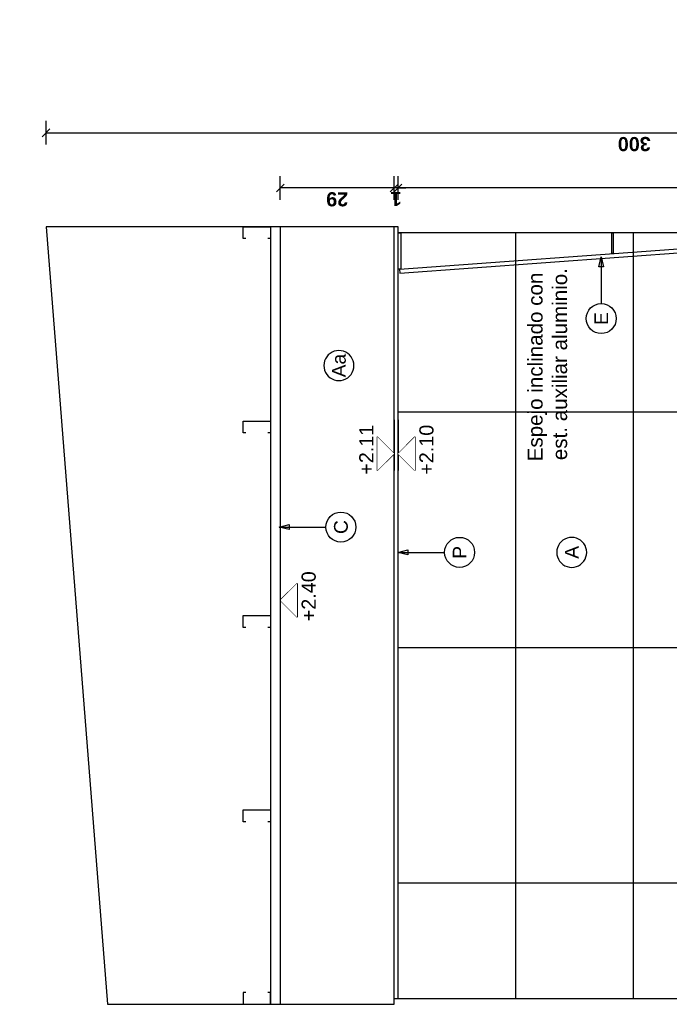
# Model space of a CAD drawing. Extents: x 1 to 126, y -14 to 17.
# Tile 90 of 131: x 68.8 to 70.45, y -0.56 to 1.95. Entities that reach past the tile are written whole.
import ezdxf
from ezdxf.enums import TextEntityAlignment as Align

# ---------------------------------------------------------------- set-up
doc = ezdxf.new("R2010")
doc.units = 0
doc.set_wipeout_variables(frame=1)
doc.header["$PDMODE"] = 3
for name, color, linetype in [('00 AC - YESO', 2, 'Continuous'), ('A-ALBA-0', 9, 'Continuous'), ('A-ALBA-1', 1, 'Continuous'), ('A-ANNO-SIMB @ 20', 2, 'Continuous'), ('A-ANOT-COTA-ACUM', 1, 'Continuous'), ('A-ANOT-COTA-PARC', 1, 'Continuous'), ('A-ANOT-NIVL', 2, 'Continuous'), ('A-ANOT-NIVL @ 20', 2, 'Continuous'), ('A-ANOT-TTEC', 2, 'Continuous'), ('A-EQPM-FIJO', 1, 'Continuous')]:
    doc.layers.add(name, color=color, linetype=linetype)
doc.layers.add('A-ALBA-4', color=2, linetype='Continuous', lineweight=25)
doc.styles.add('BIS estudio', font='swissl.ttf')
doc.styles.add('BIS-ANOT', font='swiss.ttf')
doc.styles.add('BIS-COTA', font='swissb.ttf')
doc.styles.add('BIS-COTA-ACUM', font='swissi.ttf', dxfattribs={"oblique": 20})
doc.styles.add('BIS-TXT', font='swiss.ttf')
doc.styles.add('E5-100', font='micross.ttf')
doc.dimstyles.new('BIS-COTA-ACUM', dxfattribs={"dimscale": 0.9, "dimtxt": 0.0016, "dimasz": 0.001, "dimexe": 0.0035, "dimexo": 0, "dimgap": 0.0005, "dimtad": 1, "dimdec": 1, "dimlfac": 100, "dimrnd": 1, "dimzin": 9, "dimdsep": 46, "dimtxsty": 'BIS-COTA-ACUM', "dimblk1": 'MARK1', "dimblk2": 'MARK2', "dimsah": 1, "dimcen": 0, "dimclrd": 1, "dimclre": 256, "dimclrt": 256, "dimaunit": 1, "dimadec": 0, "dimazin": 0, "dimtfac": 1, "dimtdec": 1, "dimtix": 1, "dimtmove": 2, "dimatfit": 3, "dimldrblk": 'MARK1', "dimfxl": 1, "dimtolj": 1, "dimarcsym": 1})
doc.dimstyles.new('BIS-COTA-PARC', dxfattribs={"dimscale": 0, "dimtxt": 0.0018, "dimasz": 0.001, "dimexe": 0.0015, "dimexo": 0, "dimgap": 0.0005, "dimtad": 1, "dimdec": 0, "dimlfac": 100, "dimzin": 9, "dimdsep": 46, "dimtxsty": 'BIS-COTA', "dimblk": 'OBLIQUE', "dimcen": 2.5, "dimclrd": 256, "dimclre": 251, "dimclrt": 2, "dimadec": 1, "dimazin": 2, "dimtfac": 1, "dimtdec": 0, "dimtix": 1, "dimtmove": 2, "dimatfit": 3, "dimldrblk": 'DOT', "dimfxl": 0.0015, "dimfxlon": 1, "dimtolj": 1, "dimtzin": 0, "dimarcsym": 0})

# ---------------------------------------------------------------- blocks, each defined once
blk = doc.blocks.new('A-ANNO-NOM-2')
blk.add_wipeout([(0, -0.00191), (0.0003, -0.00189), (0.00059, -0.00182), (0.00087, -0.0017), (0.00112, -0.00155), (0.00135, -0.00135), (0.00155, -0.00112), (0.0017, -0.00087), (0.00182, -0.00059), (0.00189, -0.0003), (0.00191, 0), (0.00189, 0.0003), (0.00182, 0.00059), (0.0017, 0.00087), (0.00155, 0.00112), (0.00135, 0.00135), (0.00112, 0.00155), (0.00087, 0.0017), (0.00059, 0.00182), (0.0003, 0.00189), (0, 0.00191), (-0.0003, 0.00189), (-0.00059, 0.00182), (-0.00087, 0.0017), (-0.00112, 0.00155), (-0.00135, 0.00135), (-0.00155, 0.00112), (-0.0017, 0.00087), (-0.00182, 0.00059), (-0.00189, 0.0003), (-0.00191, 0), (-0.00189, -0.0003), (-0.00182, -0.00059), (-0.0017, -0.00087), (-0.00155, -0.00112), (-0.00135, -0.00135), (-0.00112, -0.00155), (-0.00087, -0.0017), (-0.00059, -0.00182), (-0.0003, -0.00189)])
blk.add_lwpolyline([(0, -0.00191), (0.0003, -0.00189), (0.00059, -0.00182), (0.00087, -0.0017), (0.00112, -0.00155), (0.00135, -0.00135), (0.00155, -0.00112), (0.0017, -0.00087), (0.00182, -0.00059), (0.00189, -0.0003), (0.00191, 0), (0.00189, 0.0003), (0.00182, 0.00059), (0.0017, 0.00087), (0.00155, 0.00112), (0.00135, 0.00135), (0.00112, 0.00155), (0.00087, 0.0017), (0.00059, 0.00182), (0.0003, 0.00189), (0, 0.00191), (-0.0003, 0.00189), (-0.00059, 0.00182), (-0.00087, 0.0017), (-0.00112, 0.00155), (-0.00135, 0.00135), (-0.00155, 0.00112), (-0.0017, 0.00087), (-0.00182, 0.00059), (-0.00189, 0.0003), (-0.00191, 0), (-0.00189, -0.0003), (-0.00182, -0.00059), (-0.0017, -0.00087), (-0.00155, -0.00112), (-0.00135, -0.00135), (-0.00112, -0.00155), (-0.00087, -0.0017), (-0.00059, -0.00182), (-0.0003, -0.00189)], close=True)
at = {"color": 1, "linetype": 'Continuous', "style": 'E5-100'}
blk.add_attdef('LETRA', text='', height=0.00175, dxfattribs=at).set_placement((0, 0), align=Align.MIDDLE_CENTER)
blk = doc.blocks.new('*U53')
blk.add_lwpolyline([(0, 0.00785), (0.00031, 0.0066), (-0.00031, 0.0066)], close=True)
blk.add_wipeout([(0, -0.00191), (0.0003, -0.00189), (0.00059, -0.00182), (0.00087, -0.0017), (0.00112, -0.00155), (0.00135, -0.00135), (0.00155, -0.00112), (0.0017, -0.00087), (0.00182, -0.00059), (0.00189, -0.0003), (0.00191, 0), (0.00189, 0.0003), (0.00182, 0.00059), (0.0017, 0.00087), (0.00155, 0.00112), (0.00135, 0.00135), (0.00112, 0.00155), (0.00087, 0.0017), (0.00059, 0.00182), (0.0003, 0.00189), (0, 0.00191), (-0.0003, 0.00189), (-0.00059, 0.00182), (-0.00087, 0.0017), (-0.00112, 0.00155), (-0.00135, 0.00135), (-0.00155, 0.00112), (-0.0017, 0.00087), (-0.00182, 0.00059), (-0.00189, 0.0003), (-0.00191, 0), (-0.00189, -0.0003), (-0.00182, -0.00059), (-0.0017, -0.00087), (-0.00155, -0.00112), (-0.00135, -0.00135), (-0.00112, -0.00155), (-0.00087, -0.0017), (-0.00059, -0.00182), (-0.0003, -0.00189)])
at = {"linetype": 'Continuous'}
blk.add_line((0, 0.00785), (0, 0.00191), dxfattribs=at)
blk.add_circle((0, 0), 0.00191)
at = {"color": 1, "linetype": 'Continuous', "style": 'E5-100'}
blk.add_attdef('LETRA', text='', height=0.00175, dxfattribs=at).set_placement((0, 0), align=Align.MIDDLE_CENTER)
blk = doc.blocks.new('*U170')
at = {"color": 0, "linetype": 'Continuous'}
blk.add_line((-0.0043, 0), (0.00215, 0), dxfattribs=at)
at = {"color": 0, "linetype": 'Continuous', "ltscale": 5}
blk.add_lwpolyline([(-0.00215, 0.00215), (0.00215, 0.00215), (0, 0), (-0.00215, 0.00215)], dxfattribs=at)
blk.add_wipeout([(0, 0), (0.00215, 0.00215), (-0.00215, 0.00215)])
blk = doc.blocks.new('*U47')
at = {"color": 0, "linetype": 'Continuous'}
blk.add_line((-0.0043, 0), (0.00215, 0), dxfattribs=at)
at = {"color": 0, "linetype": 'Continuous', "ltscale": 5}
blk.add_lwpolyline([(-0.00215, -0.00215), (0.00215, -0.00215), (0, 0), (-0.00215, -0.00215)], dxfattribs=at)
blk.add_wipeout([(0, 0), (0.00215, -0.00215), (-0.00215, -0.00215)])
blk = doc.blocks.new('*U173')
at = {"color": 0, "linetype": 'Continuous'}
blk.add_line((-0.0043, 0), (0.00215, 0), dxfattribs=at)
at = {"color": 0, "linetype": 'Continuous', "ltscale": 5}
blk.add_lwpolyline([(-0.00215, 0.00215), (0.00215, 0.00215), (0, 0), (-0.00215, 0.00215)], dxfattribs=at)
blk.add_wipeout([(0, 0), (0.00215, 0.00215), (-0.00215, 0.00215)])
blk = doc.blocks.new('_Oblique')
at = {"color": 0, "lineweight": -2}
blk.add_line((-0.5, -0.5), (0.5, 0.5), dxfattribs=at)
blk = doc.blocks.new('*D239')
at = {"layer": 'A-ANOT-COTA-PARC', "color": 251, "lineweight": -2, "transparency": 16777216}
for p, q in [((69.7617, 1.488), (69.7617, 1.548)), ((71.8617, 1.488), (71.8617, 1.548))]:
    blk.add_line(p, q, dxfattribs=at)
at = {"layer": 'A-ANOT-COTA-PARC', "lineweight": -2, "transparency": 16777216}
blk.add_line((71.8617, 1.518), (69.7617, 1.518), dxfattribs=at)
at = {"layer": 'Defpoints', "color": 0, "transparency": 16777216}
for p in [(69.7617, 1.518), (69.7617, 1.404), (71.8617, 1.404)]:
    blk.add_point(p, dxfattribs=at)
at = {"layer": 'A-ANOT-COTA-PARC', "lineweight": -2, "transparency": 16777216, "xscale": 0.02, "yscale": 0.02, "zscale": 0.02, "rotation": 180}
blk.add_blockref('_Oblique', (69.7617, 1.518), dxfattribs=at)
at = {"layer": 'A-ANOT-COTA-PARC', "lineweight": -2, "transparency": 16777216, "xscale": 0.02, "yscale": 0.02, "zscale": 0.02}
blk.add_blockref('_Oblique', (71.8617, 1.518), dxfattribs=at)
at = {"layer": 'A-ANOT-COTA-PARC', "color": 2, "transparency": 16777216, "insert": (70.8117, 1.4895), "char_height": 0.036, "attachment_point": 5, "rotation": 180, "style": 'BIS-COTA'}
blk.add_mtext('\\A1;210', dxfattribs=at)
blk = doc.blocks.new('_Dot')
at = {"color": 0, "linetype": 'ByBlock', "lineweight": -2}
blk.add_line((-0.5, 0), (-1, 0), dxfattribs=at)
at = {"color": 0, "linetype": 'ByBlock', "const_width": 0.5}
blk.add_lwpolyline([(-0.25, 0, 1), (0.25, 0, 1)], format="xyb", close=True, dxfattribs=at)
blk = doc.blocks.new('*D240')
at = {"layer": 'A-ANOT-COTA-PARC', "color": 251, "lineweight": -2, "transparency": 16777216}
for p, q in [((69.7517, 1.488), (69.7517, 1.548)), ((69.7617, 1.488), (69.7617, 1.548))]:
    blk.add_line(p, q, dxfattribs=at)
at = {"layer": 'A-ANOT-COTA-PARC', "lineweight": -2, "transparency": 16777216}
for p, q in [((69.7517, 1.518), (69.7317, 1.518)), ((69.7617, 1.518), (69.7517, 1.518)), ((69.7617, 1.518), (69.7817, 1.518))]:
    blk.add_line(p, q, dxfattribs=at)
at = {"layer": 'Defpoints', "color": 0, "transparency": 16777216}
for p in [(69.7517, 1.518), (69.7517, 1.4108), (69.7617, 1.4108)]:
    blk.add_point(p, dxfattribs=at)
at = {"layer": 'A-ANOT-COTA-PARC', "lineweight": -2, "transparency": 16777216, "xscale": 0.02, "yscale": 0.02, "zscale": 0.02}
blk.add_blockref('_Oblique', (69.7517, 1.518), dxfattribs=at)
at = {"layer": 'A-ANOT-COTA-PARC', "lineweight": -2, "transparency": 16777216, "xscale": 0.02, "yscale": 0.02, "zscale": 0.02, "rotation": 180}
blk.add_blockref('_Oblique', (69.7617, 1.518), dxfattribs=at)
at = {"layer": 'A-ANOT-COTA-PARC', "color": 2, "transparency": 16777216, "insert": (69.7567, 1.49), "char_height": 0.036, "attachment_point": 5, "rotation": 180, "style": 'BIS-COTA'}
blk.add_mtext('\\A1;1', dxfattribs=at)
blk = doc.blocks.new('*D241')
at = {"layer": 'A-ANOT-COTA-PARC', "color": 251, "lineweight": -2, "transparency": 16777216}
for p, q in [((69.4617, 1.488), (69.4617, 1.548)), ((69.7517, 1.488), (69.7517, 1.548))]:
    blk.add_line(p, q, dxfattribs=at)
at = {"layer": 'A-ANOT-COTA-PARC', "lineweight": -2, "transparency": 16777216}
blk.add_line((69.7517, 1.518), (69.4617, 1.518), dxfattribs=at)
at = {"layer": 'Defpoints', "color": 0, "transparency": 16777216}
for p in [(69.4617, 1.518), (69.4617, 1.4108), (69.7517, 1.4108)]:
    blk.add_point(p, dxfattribs=at)
at = {"layer": 'A-ANOT-COTA-PARC', "lineweight": -2, "transparency": 16777216, "xscale": 0.02, "yscale": 0.02, "zscale": 0.02, "rotation": 180}
blk.add_blockref('_Oblique', (69.4617, 1.518), dxfattribs=at)
at = {"layer": 'A-ANOT-COTA-PARC', "lineweight": -2, "transparency": 16777216, "xscale": 0.02, "yscale": 0.02, "zscale": 0.02}
blk.add_blockref('_Oblique', (69.7517, 1.518), dxfattribs=at)
at = {"layer": 'A-ANOT-COTA-PARC', "color": 2, "transparency": 16777216, "insert": (69.6067, 1.4895), "char_height": 0.036, "attachment_point": 5, "rotation": 180, "style": 'BIS-COTA'}
blk.add_mtext('\\A1;29', dxfattribs=at)
blk = doc.blocks.new('*D242')
at = {"layer": 'A-ANOT-COTA-PARC', "color": 251, "lineweight": -2, "transparency": 16777216}
for p, q in [((68.8651, 1.6286), (68.8651, 1.6886)), ((71.8617, 1.6286), (71.8617, 1.6886))]:
    blk.add_line(p, q, dxfattribs=at)
at = {"layer": 'A-ANOT-COTA-PARC', "lineweight": -2, "transparency": 16777216}
blk.add_line((68.8651, 1.6586), (71.8617, 1.6586), dxfattribs=at)
at = {"layer": 'Defpoints', "color": 0, "transparency": 16777216}
for p in [(71.8617, 1.6586), (68.8651, 1.419), (71.8617, 1.404)]:
    blk.add_point(p, dxfattribs=at)
at = {"layer": 'A-ANOT-COTA-PARC', "lineweight": -2, "transparency": 16777216, "xscale": 0.02, "yscale": 0.02, "zscale": 0.02, "rotation": 180}
blk.add_blockref('_Oblique', (68.8651, 1.6586), dxfattribs=at)
at = {"layer": 'A-ANOT-COTA-PARC', "lineweight": -2, "transparency": 16777216, "xscale": 0.02, "yscale": 0.02, "zscale": 0.02}
blk.add_blockref('_Oblique', (71.8617, 1.6586), dxfattribs=at)
at = {"layer": 'A-ANOT-COTA-PARC', "color": 2, "transparency": 16777216, "insert": (70.3634, 1.6301), "char_height": 0.036, "attachment_point": 5, "rotation": 180, "style": 'BIS-COTA'}
blk.add_mtext('\\A1;300', dxfattribs=at)
blk = doc.blocks.new('*D521')
at = {"layer": 'A-ANOT-COTA-ACUM', "lineweight": -2, "transparency": 16777216}
blk.add_line((62.0472, 0.7132), (62.0472, 0.8249), dxfattribs=at)
at = {"layer": 'Defpoints', "color": 0, "transparency": 16777216}
for p in [(73.7613, 1.9466), (62.0472, 0.7564), (62.0472, 0.7132)]:
    blk.add_point(p, dxfattribs=at)
at = {"layer": 'A-ANOT-COTA-ACUM', "transparency": 16777216, "insert": (62.0737, 0.7957), "char_height": 0.032, "attachment_point": 5, "rotation": 270, "style": 'BIS-COTA-ACUM'}
blk.add_mtext('\\A1;25', dxfattribs=at)
blk = doc.blocks.new('MARK1')
at = {"color": 0}
for p, q in [((1, 0), (-1, 0)), ((0, 1.5), (0, -1.5))]:
    blk.add_line(p, q, dxfattribs=at)
blk.add_lwpolyline([(0.5, 0.5), (-0.5, -0.5)], dxfattribs=at)
blk = doc.blocks.new('MARK2')
at = {"color": 0}
for p, q in [((1, 0), (-1, 0)), ((0, 1.5), (0, -1.5))]:
    blk.add_line(p, q, dxfattribs=at)
blk.add_lwpolyline([(0.5, 0.5), (-0.5, -0.5)], dxfattribs=at)
blk = doc.blocks.new('*U62')
blk.add_lwpolyline([(0.00785, 0), (0.0066, -0.00031), (0.0066, 0.00031)], close=True)
blk.add_wipeout([(0, -0.00191), (0.0003, -0.00189), (0.00059, -0.00182), (0.00087, -0.0017), (0.00112, -0.00155), (0.00135, -0.00135), (0.00155, -0.00112), (0.0017, -0.00087), (0.00182, -0.00059), (0.00189, -0.0003), (0.00191, 0), (0.00189, 0.0003), (0.00182, 0.00059), (0.0017, 0.00087), (0.00155, 0.00112), (0.00135, 0.00135), (0.00112, 0.00155), (0.00087, 0.0017), (0.00059, 0.00182), (0.0003, 0.00189), (0, 0.00191), (-0.0003, 0.00189), (-0.00059, 0.00182), (-0.00087, 0.0017), (-0.00112, 0.00155), (-0.00135, 0.00135), (-0.00155, 0.00112), (-0.0017, 0.00087), (-0.00182, 0.00059), (-0.00189, 0.0003), (-0.00191, 0), (-0.00189, -0.0003), (-0.00182, -0.00059), (-0.0017, -0.00087), (-0.00155, -0.00112), (-0.00135, -0.00135), (-0.00112, -0.00155), (-0.00087, -0.0017), (-0.00059, -0.00182), (-0.0003, -0.00189)])
at = {"linetype": 'Continuous'}
blk.add_line((0.00785, 0), (0.00191, 0), dxfattribs=at)
blk.add_circle((0, 0), 0.00191)
at = {"color": 1, "linetype": 'Continuous', "style": 'E5-100'}
blk.add_attdef('LETRA', text='', height=0.00175, dxfattribs=at).set_placement((0, 0), align=Align.MIDDLE_CENTER)

msp = doc.modelspace()

# ---------------------------------------------------------------- hatches: boundary and pattern name
at = {"layer": 'A-ALBA-0'}
h = msp.add_hatch(dxfattribs=at)
h.set_pattern_fill('_USER', color=256, scale=0.3, angle=270, pattern_type=0)
h.set_pattern_definition([(270, (69.76165, -0.33602), (0.3, -4e-16), [])])
h.paths.add_polyline_path([(71.8617, 1.404), (69.7617, 1.404), (69.7567, -0.546), (71.8567, -0.546)])
h = msp.add_hatch(dxfattribs=at)
h.set_pattern_fill('_USER', color=256, scale=0.6, angle=90, pattern_type=0)
h.set_pattern_definition([(180, (47.8509, 71.1477), (-8e-16, -0.6), [])])
h.paths.add_polyline_path([(71.8617, 1.404), (69.7617, 1.404), (69.7617, -0.546), (71.8617, -0.546)])

# ---------------------------------------------------------------- linework, layer by layer
at = {"color": 6, "ltscale": 0.01}
for points in [[(69.3744, 1.389), (69.3672, 1.389), (69.3672, 1.419), (69.4372, 1.419), (69.4372, 1.389), (69.43, 1.389)], [(69.3744, 0.894), (69.3672, 0.894), (69.3672, 0.924), (69.4372, 0.924), (69.4372, 0.894), (69.43, 0.894)], [(69.3744, 0.399), (69.3672, 0.399), (69.3672, 0.429), (69.4372, 0.429), (69.4372, 0.399), (69.43, 0.399)], [(69.3744, -0.096), (69.3672, -0.096), (69.3672, -0.066), (69.4372, -0.066), (69.4372, -0.096), (69.43, -0.096)], [(69.3744, -0.531), (69.3672, -0.531), (69.3672, -0.561), (69.4372, -0.561), (69.4372, -0.531), (69.43, -0.531)]]:
    msp.add_lwpolyline(points, dxfattribs=at)
at = {"layer": '00 AC - YESO'}
msp.add_line((69.4372, 1.419), (69.4372, -0.561), dxfattribs=at)
at = {"layer": 'A-ALBA-1'}
for p, q in [((69.7517, -0.546), (69.7517, 1.419)), ((69.7617, -0.546), (69.7617, 1.4108))]:
    msp.add_line(p, q, dxfattribs=at)
at = {"layer": 'A-ALBA-4'}
msp.add_lwpolyline([(69.0214, -0.561), (69.7517, -0.561), (69.7517, -0.546), (71.8617, -0.546), (71.8617, 1.404), (69.7617, 1.404), (69.7617, 1.419), (68.8651, 1.419)], close=True, dxfattribs=at)
at = {"layer": 'A-EQPM-FIJO'}
for p, q in [((69.7655, 1.3108), (70.9622, 1.3992)), ((69.7662, 1.3008), (70.963, 1.3892)), ((69.7655, 1.3108), (69.7662, 1.3008))]:
    msp.add_line(p, q, dxfattribs=at)
for points in [[(69.7617, 1.404), (69.7685, 1.404), (69.7685, 1.311), (69.7617, 1.311)], [(70.3059, 1.404), (70.3098, 1.404), (70.3098, 1.351), (70.3059, 1.351)]]:
    msp.add_lwpolyline(points, close=True, dxfattribs=at)

# ---------------------------------------------------------------- texts
at = {"layer": 'A-ANOT-NIVL', "color": 2, "insert": (70.1426, 1.0621), "char_height": 0.0375, "attachment_point": 5, "rotation": 90, "style": 'BIS estudio'}
msp.add_mtext('\\A1;Espejo inclinado con \\P est. auxiliar aluminio.', dxfattribs=at)

# ---------------------------------------------------------------- dimensions: what is measured, and where the dimension line sits
at = {"layer": 'A-ANOT-COTA-PARC'}
dim = msp.add_linear_dim(base=(71.8617, 1.6586), p1=(68.8651, 1.419), p2=(71.8617, 1.404), angle=180, dimstyle='BIS-COTA-PARC', dxfattribs=at)
dim.commit()
dim.dimension.update_dxf_attribs({"geometry": '*D242', "text_midpoint": (70.3634, 1.6301)})
for base, p1, p2, picture, middle in [((69.4617, 1.518), (69.7517, 1.4108), (69.4617, 1.4108), '*D241', (69.6067, 1.4895)), ((69.7517, 1.518), (69.7617, 1.4108), (69.7517, 1.4108), '*D240', (69.7567, 1.49)), ((69.7617, 1.518), (71.8617, 1.404), (69.7617, 1.404), '*D239', (70.8117, 1.4895))]:
    dim = msp.add_linear_dim(base=base, p1=p1, p2=p2, angle=180, dimstyle='BIS-COTA-PARC', override={"dimscale": 0, "dimtix": 1, "dimtofl": 1, "dimtmove": 2, "dimatfit": 3}, dxfattribs=at)
    dim.commit()
    dim.dimension.update_dxf_attribs({"geometry": picture, "text_midpoint": middle})

# ---------------------------------------------------------------- next in the draw order: block references
at = {"layer": 'A-ANNO-SIMB @ 20', "linetype": 'Continuous'}
ref = msp.add_blockref('A-ANNO-NOM-2', (69.611, 1.0657), dxfattribs=dict(at, xscale=20, yscale=20, zscale=20, rotation=89.99999999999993))
ref.add_attrib('LETRA', 'Aa', dxfattribs={"layer": '0', "color": 1, "linetype": 'Continuous', "height": 0.035, "rotation": 90, "style": 'BIS-ANOT'}).set_placement((69.611, 1.0657), align=Align.MIDDLE_CENTER)
at = {"layer": 'A-ANNO-SIMB @ 20', "linetype": 'Continuous', "xscale": 20, "yscale": 20, "zscale": 20, "rotation": 89.99999999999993}
for p, values in [((69.6161, 0.6544), {'LETRA': 'C'}), ((69.9186, 0.59), {'LETRA': 'P'})]:
    msp.add_blockref('*U53', p, dxfattribs=at).add_auto_attribs(values)
at = {"layer": 'A-ANNO-SIMB @ 20', "linetype": 'Continuous'}
ref = msp.add_blockref('A-ANNO-NOM-2', (70.2041, 0.59), dxfattribs=dict(at, xscale=20, yscale=20, zscale=20, rotation=89.99999999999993))
ref.add_attrib('LETRA', 'A', dxfattribs={"layer": '0', "color": 1, "linetype": 'Continuous', "height": 0.035, "rotation": 90, "style": 'BIS-ANOT'}).set_placement((70.2041, 0.59), align=Align.MIDDLE_CENTER)
at = {"layer": 'A-ANOT-NIVL @ 20', "xscale": 20, "yscale": 20, "zscale": 20, "rotation": 270.0000000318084}
for name, p in [('*U170', (69.7617, 0.8412)), ('*U173', (69.4617, 0.4679))]:
    msp.add_blockref(name, p, dxfattribs=at)

# ---------------------------------------------------------------- next in the draw order: linework, layer by layer
at = {"layer": '00 AC - YESO'}
msp.add_line((69.4617, 1.419), (69.4617, -0.561), dxfattribs=at)

# ---------------------------------------------------------------- next in the draw order: block references
at = {"layer": 'A-ANOT-NIVL @ 20', "xscale": 20, "yscale": 20, "zscale": 20, "rotation": 270.0000000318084}
msp.add_blockref('*U47', (69.7517, 0.8412), dxfattribs=at)

# ---------------------------------------------------------------- next in the draw order: texts
at = {"layer": 'A-ANOT-TTEC', "char_height": 0.036, "attachment_point": 7, "rotation": 90, "style": 'BIS-TXT'}
for s, insert in [('+2.10', (69.8525, 0.7877)), ('+2.40', (69.5525, 0.4145))]:
    msp.add_mtext_dynamic_manual_height_columns(s, width=0.605992, gutter_width=0.025, heights=[0], dxfattribs=dict(at, insert=insert))

# ---------------------------------------------------------------- next in the draw order: texts
at = {"layer": 'A-ANOT-TTEC', "insert": (69.6989, 0.7877), "char_height": 0.036, "attachment_point": 7, "rotation": 90, "style": 'BIS-TXT'}
msp.add_mtext_dynamic_manual_height_columns('+2.11', width=0.605992, gutter_width=0.025, heights=[0], dxfattribs=at)

# ---------------------------------------------------------------- next in the draw order: dimensions: what is measured, and where the dimension line sits
at = {"layer": 'A-ANOT-COTA-ACUM'}
dim = msp.add_ordinate_dim(feature_location=(62.0472, 0.7132), offset=(0, 0.0432), dtype=0, origin=(73.7613, 1.9466), text='25', dimstyle='BIS-COTA-ACUM', override={"dimscale": 0, "dimtix": 1, "dimtofl": 1, "dimtmove": 2, "dimatfit": 3}, dxfattribs=at)
dim.commit()
dim.dimension.update_dxf_attribs({"geometry": '*D521', "text_midpoint": (62.0737, 0.7957)})

# ---------------------------------------------------------------- next in the draw order: block references
at = {"layer": 'A-ANNO-SIMB @ 20', "linetype": 'Continuous', "xscale": 20, "yscale": 20, "zscale": 20, "rotation": 89.99999999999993}
msp.add_blockref('*U62', (70.2792, 1.1853), dxfattribs=at).add_auto_attribs({'LETRA': 'E'})

doc.saveas('drawing.dxf')
